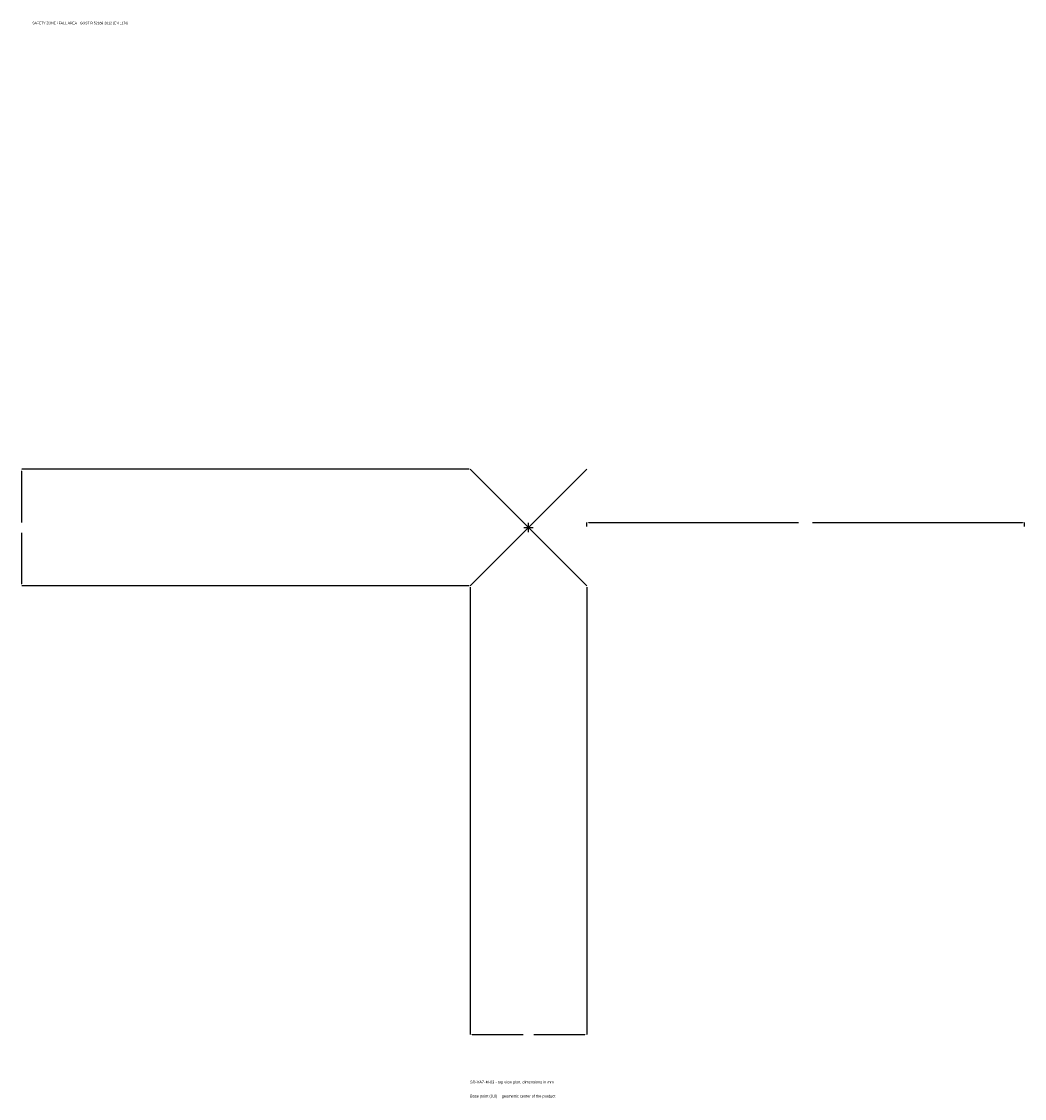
# Model space of a CAD drawing. Extents: x -1737 to 1700, y -1955 to 1733.
import ezdxf

# ---------------------------------------------------------------- set-up
doc = ezdxf.new("R2010")
doc.units = 0
for name, color, linetype in [('GP_MAF_zona_bezopasnosti', 1, 'Continuous'), ('ZSK_DANNYE', 3, 'Continuous'), ('ZSK_KONTUR', 7, 'Continuous'), ('ZSK_RAZMERY', 8, 'Continuous')]:
    doc.layers.add(name, color=color, linetype=linetype)
doc.dimstyles.new('ORION', dxfattribs={"dimtxt": 12, "dimasz": 7.2, "dimexe": 1.25, "dimexo": 3.6, "dimtad": 1, "dimcen": 2.5, "dimazin": 3, "dimtfac": 1, "dimtmove": 0, "dimatfit": 3})

# ---------------------------------------------------------------- blocks, each defined once
blk = doc.blocks.new('_CLOSEDFILLED')
at = {"color": 0, "linetype": 'BYBLOCK'}
blk.add_solid([(-1, 0.16), (0, 0), (-1, -0.16)], dxfattribs=at)
blk = doc.blocks.new('*D1')
for p, q in [((-200, -203.6), (-200, -1736)), ((200, -203.6), (200, -1736)), ((-192.8, -1736), (-18, -1736)), ((18, -1736), (192.8, -1736))]:
    blk.add_line(p, q)
at = {"layer": 'Defpoints'}
for p in [(-200, -200), (200, -200), (-200, -1736)]:
    blk.add_point(p, dxfattribs=at)
at = {"layer": 'ZSK_RAZMERY', "xscale": 7.199999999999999, "yscale": 7.199999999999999, "rotation": 180}
blk.add_blockref('_CLOSEDFILLED', (-200, -1736), dxfattribs=at)
at = {"layer": 'ZSK_RAZMERY', "xscale": 7.199999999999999, "yscale": 7.199999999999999}
blk.add_blockref('_CLOSEDFILLED', (200, -1736), dxfattribs=at)
blk = doc.blocks.new('*D2')
for p, q in [((-203.6, 200), (-1736, 200)), ((-1736, 18), (-1736, 192.8)), ((-1736, -192.8), (-1736, -18)), ((-203.6, -200), (-1736, -200))]:
    blk.add_line(p, q)
at = {"layer": 'Defpoints'}
for p in [(-200, 200), (-1736, -200), (-200, -200)]:
    blk.add_point(p, dxfattribs=at)
at = {"layer": 'ZSK_RAZMERY', "xscale": 7.199999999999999, "yscale": 7.199999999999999}
for p, rotation in [((-1736, 200), 90), ((-1736, -200), 270)]:
    blk.add_blockref('_CLOSEDFILLED', p, dxfattribs=dict(at, rotation=rotation))
blk = doc.blocks.new('*D3')
for p, q in [((200, 3.6), (200, 18)), ((207.2, 18), (926, 18)), ((974, 18), (1692.8, 18)), ((1700, 3.6), (1700, 18))]:
    blk.add_line(p, q)
at = {"layer": 'Defpoints'}
for p in [(200, 18), (200, 0), (1700, 0)]:
    blk.add_point(p, dxfattribs=at)
at = {"layer": 'ZSK_RAZMERY', "xscale": 7.199999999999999, "yscale": 7.199999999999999, "rotation": 180}
blk.add_blockref('_CLOSEDFILLED', (200, 18), dxfattribs=at)
at = {"layer": 'ZSK_RAZMERY', "xscale": 7.199999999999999, "yscale": 7.199999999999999}
blk.add_blockref('_CLOSEDFILLED', (1700, 18), dxfattribs=at)
blk = doc.blocks.new('B1')
at = {"layer": 'ZSK_KONTUR'}
for p, q in [((-200, -200), (200, 200)), ((-200, 200), (200, -200))]:
    blk.add_line(p, q, dxfattribs=at)
at = {"layer": 'ZSK_RAZMERY'}
for p, q in [((-16, 0), (16, 0)), ((0, -16), (0, 16))]:
    blk.add_line(p, q, dxfattribs=at)
at = {"layer": 'GP_MAF_zona_bezopasnosti', "color": 1}
blk.add_text('SAFETY ZONE / FALL AREA - GOST R 52169-2012 (EN 1176)', height=8.4, dxfattribs=at).set_placement((-1700, 1724))
at = {"layer": 'ZSK_RAZMERY'}
dim = blk.add_linear_dim(base=(-1736, -200), p1=(-200, -200), p2=(-200, 200), angle=90, dimstyle='ORION', dxfattribs=at)
dim.commit()
dim.dimension.update_dxf_attribs({"geometry": '*D2', "text_midpoint": (-1736, 0)})
for base, p1, p2, picture, middle in [((200, 18), (200, 0), (1700, 0), '*D3', (950, 18)), ((-200, -1736), (-200, -200), (200, -200), '*D1', (0, -1736))]:
    dim = blk.add_linear_dim(base=base, p1=p1, p2=p2, dimstyle='ORION', dxfattribs=at)
    dim.commit()
    dim.dimension.update_dxf_attribs({"geometry": picture, "text_midpoint": middle})

msp = doc.modelspace()

# ---------------------------------------------------------------- block references
msp.add_blockref('B1', (0, 0))

# ---------------------------------------------------------------- texts
at = {"layer": 'ZSK_DANNYE', "color": 3}
msp.add_text('SD-VAZ-M-03 - top view plan, dimensions in mm', height=9.6, dxfattribs=at).set_placement((-200, -1904))
at = {"layer": 'ZSK_DANNYE', "color": 7}
msp.add_text('Base point (0,0) = geometric center of the product', height=9.6, dxfattribs=at).set_placement((-200, -1952))

doc.saveas('drawing.dxf')
